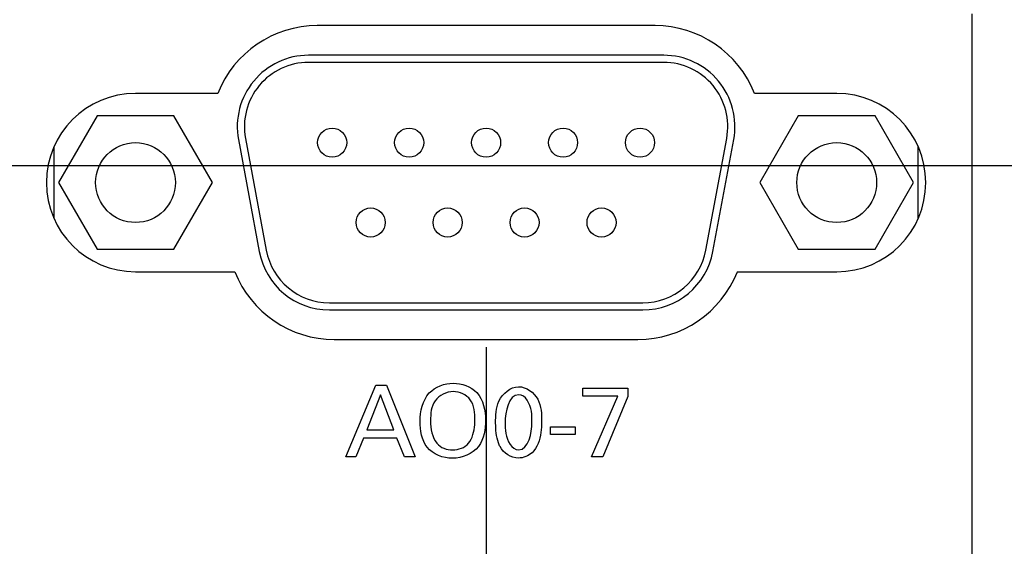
# Model space of a CAD drawing. Header units: inches. Extents: x 0 to 34, y 0 to 22.
# Tile 34 of 78: x 18.98 to 20.362, y 8.114 to 8.852. Entities that reach past the tile are written whole.
import ezdxf

# ---------------------------------------------------------------- set-up
doc = ezdxf.new("R2010")
doc.units = ezdxf.units.IN
doc.header["$LTSCALE"] = 1.87
doc.header["$MEASUREMENT"] = 0
doc.layers.get('0').update_dxf_attribs({"linetype": 'CONTINUOUS'})
doc.layers.add('02___PRT_ALL_AXES', color=7, linetype='CONTINUOUS')
doc.layers.add('DIMENSIONS', color=7, linetype='CONTINUOUS')
doc.styles.get("Standard").update_dxf_attribs({"font": 'txt', "width": 0.8})
doc.dimstyles.new('DIMSTYLE_2', dxfattribs={"dimtxt": 0.125, "dimasz": 0.18, "dimexe": 0.125, "dimexo": 0.0625, "dimgap": 0.09, "dimtad": 0, "dimtih": 1, "dimtoh": 1, "dimzin": 4, "dimdsep": 46, "dimtxsty": 'STANDARD', "dimblk": '_FILLED', "dimblk1": '_FILLED', "dimblk2": '_FILLED', "dimcen": 0.09, "dimadec": 0, "dimazin": 0, "dimtp": 0.001, "dimtm": 0.001, "dimtfac": 1, "dimtofl": 0, "dimtmove": 0, "dimatfit": 3, "dimldrblk": '_FILLED', "dimfxl": 1, "dimtolj": 1, "dimtzin": 4, "dimarcsym": 0})

# ---------------------------------------------------------------- blocks, each defined once
blk = doc.blocks.new('*D31')
at = {"layer": 'DIMENSIONS', "color": 2, "linetype": 'CONTINUOUS'}
blk.add_line((19.6345, 8.3928), (19.6345, 6.6713), dxfattribs=at)
at = {"layer": 'DIMENSIONS', "color": 2, "linetype": 'CONTINUOUS', "insert": (19.572, 6.6088), "char_height": 0.125, "width": 1.125, "attachment_point": 3, "rotation": 90, "line_spacing_factor": 0.9}
blk.add_mtext('16.81{\\Ftxt.shx;\\W1.000000;\\H0.125000; }[427]', dxfattribs=at)
blk = doc.blocks.new('_FILLED')
at = {"color": 0, "linetype": 'BYBLOCK'}
blk.add_solid([(0, 0), (-1, 0.1736), (-1, -0.1736)], dxfattribs=at)
blk = doc.blocks.new('*D35')
at = {"layer": 'DIMENSIONS', "color": 2, "linetype": 'CONTINUOUS'}
blk.add_line((17.6532, 8.6476), (22.51, 8.6476), dxfattribs=at)
at = {"layer": 'DIMENSIONS', "color": 2, "linetype": 'CONTINUOUS', "insert": (22.5725, 8.7101), "char_height": 0.125, "width": 1.525, "attachment_point": 1, "line_spacing_factor": 0.9}
blk.add_mtext('12X 1.29{\\Ftxt.shx;\\W1.000000;\\H0.125000; }[32.7]', dxfattribs=at)

msp = doc.modelspace()

# ---------------------------------------------------------------- linework, layer by layer
at = {"color": 40, "linetype": 'CONTINUOUS'}
for p, q in [((20.3161, 8.8605), (20.3161, 7.5816)), ((19.4375, 8.2395), (19.4797, 8.3398)), ((19.4797, 8.3398), (19.4945, 8.3398)), ((19.4945, 8.3398), (19.5351, 8.2395)), ((19.7701, 8.3356), (19.8336, 8.3356)), ((19.7701, 8.3241), (19.7701, 8.3356)), ((19.8336, 8.3356), (19.8336, 8.3239)), ((19.4865, 8.326), (19.4671, 8.2769)), ((19.5049, 8.2769), (19.4865, 8.326)), ((19.8195, 8.3241), (19.7701, 8.3241)), ((19.7826, 8.2395), (19.8195, 8.3241)), ((19.8336, 8.3239), (19.7983, 8.2395)), ((19.4671, 8.2769), (19.5049, 8.2769)), ((19.7249, 8.2813), (19.7597, 8.2813)), ((19.7249, 8.2708), (19.7249, 8.2813)), ((19.7597, 8.2813), (19.7597, 8.2708)), ((19.4626, 8.2656), (19.4518, 8.2395)), ((19.5091, 8.2656), (19.4626, 8.2656)), ((19.5199, 8.2395), (19.5091, 8.2656)), ((19.7597, 8.2708), (19.7249, 8.2708)), ((19.4518, 8.2395), (19.4375, 8.2395)), ((19.5351, 8.2395), (19.5199, 8.2395)), ((19.7983, 8.2395), (19.7826, 8.2395))]:
    msp.add_line(p, q, dxfattribs=at)
at = {"color": 7, "linetype": 'CONTINUOUS'}
for p, q in [((19.8837, 8.7923), (19.3853, 8.7923)), ((19.2968, 8.6858), (19.326, 8.5288)), ((19.9429, 8.5288), (19.9721, 8.6858)), ((19.028, 8.6738), (19.028, 8.5738)), ((20.241, 8.5738), (20.241, 8.6738)), ((19.4145, 8.4553), (19.8544, 8.4553))]:
    msp.add_line(p, q, dxfattribs=at)
for centre, start, end in [((19.3853, 8.7023), 90, 190.5475), ((19.8837, 8.7023), 349.4525, 90), ((19.4145, 8.5453), 190.5475, 270), ((19.8544, 8.5453), 270, 349.4525)]:
    msp.add_arc(centre, 0.09, start, end, dxfattribs=at)
at = {"color": 40, "linetype": 'CONTINUOUS'}
for points in [[(19.5548, 8.3289), (19.563, 8.3378), (19.5763, 8.3424), (19.5883, 8.3424)], [(19.5419, 8.289), (19.5419, 8.303), (19.5453, 8.3187), (19.5548, 8.3289)], [(19.6802, 8.3264), (19.6657, 8.3264), (19.6612, 8.3017), (19.6612, 8.2872)], [(19.5565, 8.2898), (19.5565, 8.2788), (19.5585, 8.2667), (19.5654, 8.2582)], [(19.68, 8.2491), (19.6942, 8.2491), (19.6988, 8.2732), (19.6988, 8.2874)], [(19.5654, 8.2582), (19.5704, 8.2519), (19.5796, 8.249), (19.5876, 8.249)], [(19.5876, 8.249), (19.5956, 8.249), (19.6047, 8.252), (19.6098, 8.2582)], [(19.6798, 8.2376), (19.6698, 8.2376), (19.6586, 8.2445), (19.6541, 8.2536)], [(19.699, 8.245), (19.694, 8.2403), (19.6867, 8.2376), (19.6798, 8.2376)]]:
    msp.add_open_spline(points, degree=3, dxfattribs=at)
for points, knots in [([(19.5883, 8.3424), (19.6001, 8.3424), (19.6281, 8.3328), (19.6336, 8.3041), (19.6336, 8.2906)], [0, 0, 0, 0, 0.467328, 1, 1, 1, 1]), ([(19.6479, 8.2865), (19.6479, 8.2969), (19.6477, 8.3193), (19.6687, 8.3376), (19.6801, 8.3376)], [0, 0, 0, 0, 0.477839, 1, 1, 1, 1]), ([(19.6801, 8.3376), (19.6908, 8.3376), (19.7122, 8.3217), (19.7123, 8.2992), (19.7123, 8.2887)], [0, 0, 0, 0, 0.503979, 1, 1, 1, 1]), ([(19.5884, 8.3307), (19.5789, 8.3307), (19.558, 8.3207), (19.5565, 8.2994), (19.5565, 8.2898)], [0, 0, 0, 0, 0.496632, 1, 1, 1, 1]), ([(19.6188, 8.2908), (19.6188, 8.3005), (19.6176, 8.3214), (19.5972, 8.3307), (19.5884, 8.3307)], [0, 0, 0, 0, 0.525966, 1, 1, 1, 1]), ([(19.6988, 8.2874), (19.6988, 8.2927), (19.6994, 8.3067), (19.69, 8.3264), (19.6802, 8.3264)], [0, 0, 0, 0, 0.351669, 1, 1, 1, 1]), ([(19.6336, 8.2906), (19.6336, 8.278), (19.6295, 8.2491), (19.6006, 8.2372), (19.5872, 8.2372)], [0, 0, 0, 0, 0.485873, 1, 1, 1, 1]), ([(19.6098, 8.2582), (19.6156, 8.2652), (19.6184, 8.2773), (19.6188, 8.2886), (19.6188, 8.2908)], [0, 0, 0, 0, 0.807207, 1, 1, 1, 1]), ([(19.5872, 8.2372), (19.5743, 8.2372), (19.5459, 8.2481), (19.5419, 8.2765), (19.5419, 8.289)], [0, 0, 0, 0, 0.507844, 1, 1, 1, 1]), ([(19.6541, 8.2536), (19.6533, 8.2553), (19.6488, 8.2657), (19.6479, 8.2772), (19.6479, 8.2865)], [0, 0, 0, 0, 0.175056, 1, 1, 1, 1]), ([(19.6612, 8.2872), (19.6612, 8.2822), (19.6609, 8.2684), (19.6702, 8.2491), (19.68, 8.2491)], [0, 0, 0, 0, 0.339308, 1, 1, 1, 1]), ([(19.7123, 8.2887), (19.7123, 8.2836), (19.7118, 8.2683), (19.7065, 8.252), (19.699, 8.245)], [0, 0, 0, 0, 0.330174, 1, 1, 1, 1])]:
    msp.add_open_spline(points, degree=3, knots=knots, dxfattribs=at)
at = {"layer": '02___PRT_ALL_AXES', "color": 7, "linetype": 'CONTINUOUS'}
for p, q in [((19.8715, 8.8438), (19.3975, 8.8438)), ((19.8837, 8.8023), (19.3853, 8.8023)), ((19.2579, 8.7488), (19.1425, 8.7488)), ((20.1265, 8.7488), (20.011, 8.7488)), ((19.0885, 8.7173), (19.0345, 8.6238)), ((19.1965, 8.7173), (19.0885, 8.7173)), ((19.2504, 8.6238), (19.1965, 8.7173)), ((20.0725, 8.7173), (20.0185, 8.6238)), ((20.1805, 8.7173), (20.0725, 8.7173)), ((20.2344, 8.6238), (20.1805, 8.7173)), ((19.287, 8.684), (19.3162, 8.527)), ((19.9527, 8.527), (19.982, 8.684)), ((19.0345, 8.6238), (19.0885, 8.5303)), ((19.1965, 8.5303), (19.2504, 8.6238)), ((20.0185, 8.6238), (20.0725, 8.5303)), ((20.1805, 8.5303), (20.2344, 8.6238)), ((19.0885, 8.5303), (19.1965, 8.5303)), ((20.0725, 8.5303), (20.1805, 8.5303)), ((19.1425, 8.4988), (19.2819, 8.4988)), ((19.987, 8.4988), (20.1265, 8.4988)), ((19.4145, 8.4453), (19.8544, 8.4453)), ((19.4215, 8.4038), (19.8475, 8.4038))]:
    msp.add_line(p, q, dxfattribs=at)
for centre, radius in [((19.4185, 8.6798), 0.0204), ((19.5265, 8.6798), 0.0204), ((19.6345, 8.6798), 0.0204), ((19.7425, 8.6798), 0.0204), ((19.8505, 8.6798), 0.0204), ((19.1425, 8.6238), 0.056), ((20.1265, 8.6238), 0.056), ((19.4725, 8.5678), 0.0204), ((19.5805, 8.5678), 0.0204), ((19.6885, 8.5678), 0.0204), ((19.7965, 8.5678), 0.0204)]:
    msp.add_circle(centre, radius, dxfattribs=at)
for centre, radius, start, end in [((19.3975, 8.6938), 0.15, 90, 158.4898), ((19.8715, 8.6938), 0.15, 21.5102, 90), ((19.3853, 8.7023), 0.1, 90, 190.5475), ((19.8837, 8.7023), 0.1, 349.4525, 90), ((19.1425, 8.6238), 0.125, 90, 270), ((20.1265, 8.6238), 0.125, 270, 90), ((19.4145, 8.5453), 0.1, 190.5475, 270), ((19.8544, 8.5453), 0.1, 270, 349.4525), ((19.4215, 8.5538), 0.15, 201.5102, 270), ((19.8475, 8.5538), 0.15, 270, 338.4898)]:
    msp.add_arc(centre, radius, start, end, dxfattribs=at)

# ---------------------------------------------------------------- dimensions: what is measured, and where the dimension line sits
at = {"layer": 'DIMENSIONS', "color": 2, "linetype": 'CONTINUOUS'}
dim = msp.add_ordinate_dim(feature_location=(17.6532, 8.6476), offset=(4.8568, 0), dtype=0, origin=(17.5907, 7.3588), text='12X <>', dimstyle='DIMSTYLE_2', override={"dimtad": 1, "dimtih": 0, "dimtoh": 0}, dxfattribs=at)
dim.commit()
dim.dimension.update_dxf_attribs({"geometry": '*D35', "text_midpoint": (23.335, 8.6476)})
dim = msp.add_ordinate_dim(feature_location=(19.6345, 8.3928), offset=(0, -1.7215), dtype=1, origin=(2.8225, 8.4553), dimstyle='DIMSTYLE_2', override={"dimtad": 1, "dimtih": 0, "dimtoh": 0}, dxfattribs=at)
dim.commit()
dim.dimension.update_dxf_attribs({"geometry": '*D31', "text_midpoint": (19.6345, 6.0463)})

doc.saveas('drawing.dxf')
